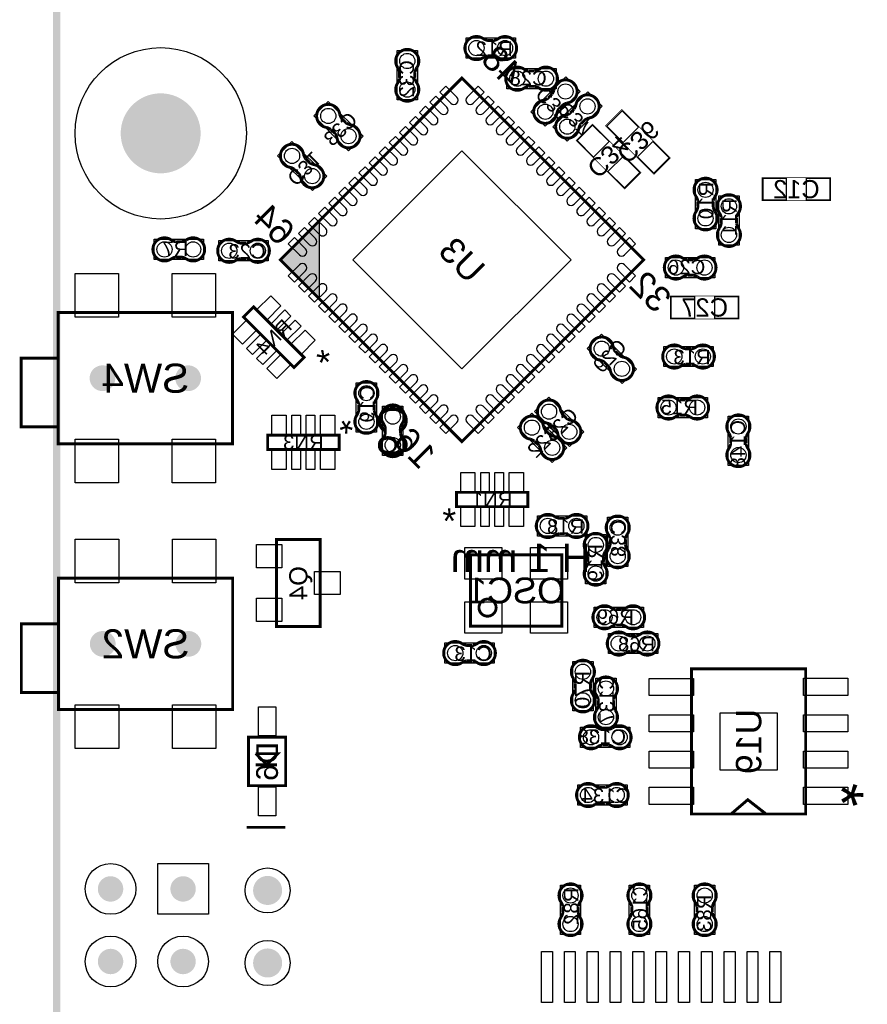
# Model space of a CAD drawing. Extents: x -1 to 140, y -97 to 0.
# Tile 2 of 8: x -1 to 28, y -54 to -19. Entities that reach past the tile are written whole.
import ezdxf
from ezdxf.enums import TextEntityAlignment as Align

# ---------------------------------------------------------------- set-up
doc = ezdxf.new("R2010")
doc.units = 0
doc.header["$MEASUREMENT"] = 0
for name, color, linetype in [('ASSEMBLY_OUTLINES_BTM', 191, 'CONTINUOUS'), ('ASSEMBLY_REF_DES_BTM', 191, 'CONTINUOUS'), ('BOARD_OUTLINE', 10, 'CONTINUOUS'), ('MOUNTING_HOLE_PADS_LAYER_5', 181, 'CONTINUOUS'), ('MOUNTING_HOLES_LAYER_BOTT6', 42, 'CONTINUOUS'), ('PART_HOLES_LAYER_BOTTOM', 30, 'CONTINUOUS'), ('PART_PADS_LAYER_BOTTOM', 181, 'CONTINUOUS'), ('PART_PADS_SMD_BTM', 181, 'CONTINUOUS')]:
    doc.layers.add(name, color=color, linetype=linetype)
doc.styles.add('ARIAL', font='arial.ttf')
doc.styles.add('VERIBEST_GERBER_0', font='arial.ttf')

msp = doc.modelspace()

# ---------------------------------------------------------------- hatches: boundary and pattern name
at = {"layer": 'ASSEMBLY_OUTLINES_BTM'}
msp.add_hatch(color=256, dxfattribs=at).paths.add_polyline_path([(9.185684, -26.157213), (9.185684, -28.900787), (7.813897, -27.529)], flags=0)

# ---------------------------------------------------------------- linework, layer by layer
at = {"layer": 'ASSEMBLY_OUTLINES_BTM', "const_width": 0.1016}
for points in [[(15.097654, -20.387256), (15.318126, -20.387256), (15.318634, -20.387764, -0.088782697), (15.47459, -20.456344), (15.47332, -20.455328, 1.875349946), (15.474082, -19.78045), (15.473828, -19.780196, -0.088801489), (15.317872, -19.848776), (15.317364, -19.849284), (15.096892, -19.849284), (15.09232, -19.847506, -0.081091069), (14.945762, -19.794674, 2.020315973), (14.945508, -20.441104), (14.94627, -20.441866, -0.081091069), (15.092828, -20.389034)], [(12.006744, -20.967653), (12.006744, -21.188126), (12.006236, -21.188634, -0.088782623), (11.937656, -21.34459), (11.938672, -21.343319, 1.875350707), (12.613551, -21.344082), (12.613804, -21.343828, -0.088801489), (12.545224, -21.187872), (12.544716, -21.187363), (12.544716, -20.966892), (12.546494, -20.96232, -0.081091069), (12.599326, -20.815762, 2.020317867), (11.952897, -20.815508), (11.952134, -20.81627, -0.081091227), (12.004966, -20.962828)], [(16.731346, -20.917744), (16.510874, -20.917744), (16.510366, -20.917236, -0.088782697), (16.35441, -20.848656), (16.35568, -20.849672, 1.875349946), (16.354918, -21.52455), (16.355172, -21.524804, -0.088801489), (16.511128, -21.456224), (16.511636, -21.455716), (16.732108, -21.455716), (16.73668, -21.457494, -0.081091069), (16.883238, -21.510326, 2.020315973), (16.883492, -20.863896), (16.88273, -20.863134, -0.081091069), (16.736172, -20.915966)], [(17.344563, -21.728238), (17.188665, -21.884135), (17.187947, -21.884135, -0.088782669), (17.029176, -21.945919), (17.030793, -21.945739, 1.875353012), (17.507465, -22.423489), (17.507824, -22.423489, -0.088801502), (17.569608, -22.264718), (17.569608, -22.264), (17.725505, -22.108102), (17.729995, -22.106127, -0.081091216), (17.870985, -22.039852, 2.020317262), (17.41407, -21.582578), (17.412992, -21.582578, -0.081091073), (17.346718, -21.723568)], [(18.115563, -22.251238), (17.959666, -22.407135), (17.958947, -22.407135, -0.088782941), (17.800176, -22.46892), (17.801793, -22.46874, 1.875349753), (18.278465, -22.94649), (18.278824, -22.94649, -0.088801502), (18.340608, -22.787719), (18.340608, -22.787), (18.496505, -22.631103), (18.500995, -22.629127, -0.081091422), (18.641986, -22.562853, 2.020311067), (18.18507, -22.105578), (18.183992, -22.105578, -0.081091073), (18.117718, -22.246568)], [(9.601237, -22.966438), (9.757135, -23.122335), (9.757135, -23.123054, -0.088782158), (9.818919, -23.281824), (9.818739, -23.280208, 1.875346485), (10.296489, -22.803536), (10.296489, -22.803177, -0.088801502), (10.137718, -22.741393), (10.136999, -22.741393), (9.981102, -22.585495), (9.979126, -22.581005, -0.081090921), (9.912852, -22.440015, 2.02031768), (9.455578, -22.896931), (9.455578, -22.898008, -0.081091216), (9.596568, -22.964283)], [(8.331237, -24.363437), (8.487135, -24.519335), (8.487135, -24.520053, -0.088782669), (8.548919, -24.678824), (8.548739, -24.677207, 1.875353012), (9.026489, -24.200535), (9.026489, -24.200176, -0.088801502), (8.867718, -24.138392), (8.866999, -24.138392), (8.711102, -23.982495), (8.709127, -23.978005, -0.081091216), (8.642852, -23.837015, 2.020317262), (8.185578, -24.29393), (8.185578, -24.295008, -0.081091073), (8.326568, -24.361282)], [(22.990256, -25.679346), (22.990256, -25.458874), (22.990764, -25.458366, -0.088782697), (23.059344, -25.30241), (23.058328, -25.30368, 1.875349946), (22.38345, -25.302918), (22.383196, -25.303172, -0.088801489), (22.451776, -25.459128), (22.452284, -25.459636), (22.452284, -25.680108), (22.450506, -25.68468, -0.081091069), (22.397674, -25.831238, 2.020315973), (23.044104, -25.831492), (23.044866, -25.83073, -0.081091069), (22.992034, -25.684172)], [(23.808256, -26.257346), (23.808256, -26.036874), (23.808764, -26.036366, -0.088782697), (23.877344, -25.88041), (23.876328, -25.88168, 1.875349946), (23.20145, -25.880918), (23.201196, -25.881172, -0.088801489), (23.269776, -26.037128), (23.270284, -26.037636), (23.270284, -26.258108), (23.268506, -26.26268, -0.081091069), (23.215674, -26.409238, 2.020315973), (23.862104, -26.409492), (23.862866, -26.40873, -0.081091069), (23.810034, -26.262172)], [(4.377346, -26.894744), (4.156874, -26.894744), (4.156366, -26.894236, -0.088782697), (4.00041, -26.825656), (4.00168, -26.826672, 1.875349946), (4.000918, -27.50155), (4.001172, -27.501804, -0.088801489), (4.157128, -27.433224), (4.157636, -27.432716), (4.378108, -27.432716), (4.38268, -27.434494, -0.081091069), (4.529238, -27.487326, 2.020315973), (4.529492, -26.840896), (4.52873, -26.840134, -0.081091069), (4.382172, -26.892966)], [(6.440654, -27.482256), (6.661126, -27.482256), (6.661634, -27.482764, -0.088782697), (6.81759, -27.551344), (6.81632, -27.550328, 1.875349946), (6.817082, -26.87545), (6.816828, -26.875196, -0.088801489), (6.660872, -26.943776), (6.660364, -26.944284), (6.439892, -26.944284), (6.43532, -26.942506, -0.081091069), (6.288762, -26.889674, 2.020315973), (6.288508, -27.536104), (6.28927, -27.536866, -0.081091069), (6.435828, -27.484034)], [(22.284346, -27.529744), (22.063874, -27.529744), (22.063366, -27.529236, -0.088782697), (21.90741, -27.460656), (21.90868, -27.461672, 1.875349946), (21.907918, -28.13655), (21.908172, -28.136804, -0.088801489), (22.064128, -28.068224), (22.064636, -28.067716), (22.285108, -28.067716), (22.28968, -28.069494, -0.081091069), (22.436238, -28.122326, 2.020315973), (22.436492, -27.475896), (22.43573, -27.475134, -0.081091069), (22.289172, -27.527966)], [(19.700762, -30.872562), (19.544865, -30.716665), (19.544865, -30.715947, -0.088782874), (19.48308, -30.557176), (19.48326, -30.558792, 1.875346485), (19.00551, -31.035464), (19.00551, -31.035824, -0.088801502), (19.164281, -31.097608), (19.165, -31.097608), (19.320897, -31.253505), (19.322873, -31.257995, -0.081090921), (19.389147, -31.398985, 2.020314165), (19.846422, -30.94207), (19.846422, -30.940992, -0.081091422), (19.705431, -30.874718)], [(22.024654, -31.183256), (22.245126, -31.183256), (22.245634, -31.183764, -0.088782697), (22.40159, -31.252344), (22.40032, -31.251328, 1.875349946), (22.401082, -30.57645), (22.400828, -30.576196, -0.088801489), (22.244872, -30.644776), (22.244364, -30.645284), (22.023892, -30.645284), (22.01932, -30.643506, -0.081091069), (21.872762, -30.590674, 2.020315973), (21.872508, -31.237104), (21.87327, -31.237866, -0.081091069), (22.019828, -31.185034)], [(11.115256, -32.797346), (11.115256, -32.576874), (11.115764, -32.576366, -0.088782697), (11.184344, -32.42041), (11.183328, -32.42168, 1.875349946), (10.50845, -32.420918), (10.508196, -32.421172, -0.088801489), (10.576776, -32.577128), (10.577284, -32.577636), (10.577284, -32.798108), (10.575506, -32.80268, -0.081091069), (10.522674, -32.949238, 2.020315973), (11.169104, -32.949492), (11.169866, -32.94873, -0.081091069), (11.117034, -32.802172)], [(17.331238, -33.315437), (17.487135, -33.471335), (17.487135, -33.472053, -0.08878284), (17.548919, -33.630824), (17.54874, -33.629207, 1.875352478), (18.026489, -33.152535), (18.026489, -33.152176, -0.088801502), (17.867718, -33.090392), (17.867, -33.090392), (17.711103, -32.934495), (17.709127, -32.930005, -0.081090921), (17.642853, -32.789015, 2.020314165), (17.185578, -33.24593), (17.185578, -33.247008, -0.081091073), (17.326568, -33.313282)], [(22.025346, -32.428744), (21.804874, -32.428744), (21.804366, -32.428236, -0.088782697), (21.64841, -32.359656), (21.64968, -32.360672, 1.875349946), (21.648918, -33.03555), (21.649172, -33.035804, -0.088801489), (21.805128, -32.967224), (21.805636, -32.966716), (22.026108, -32.966716), (22.03068, -32.968494, -0.081091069), (22.177238, -33.021326, 2.020315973), (22.177492, -32.374896), (22.17673, -32.374134, -0.081091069), (22.030172, -32.426966)], [(12.039256, -33.616346), (12.039256, -33.395874), (12.039764, -33.395366, -0.088782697), (12.108344, -33.23941), (12.107328, -33.24068, 1.875349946), (11.43245, -33.239918), (11.432196, -33.240172, -0.088801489), (11.500776, -33.396128), (11.501284, -33.396636), (11.501284, -33.617108), (11.499506, -33.62168, -0.081091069), (11.446674, -33.768238, 2.020315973), (12.093104, -33.768492), (12.093866, -33.76773, -0.081091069), (12.041034, -33.621172)], [(16.733237, -33.875438), (16.889135, -34.031335), (16.889135, -34.032053, -0.088782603), (16.950919, -34.190824), (16.950739, -34.189208, 1.875349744), (17.428489, -33.712536), (17.428489, -33.712177, -0.088801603), (17.269718, -33.650392), (17.269, -33.650392), (17.113102, -33.494495), (17.111127, -33.490005, -0.081091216), (17.044852, -33.349015, 2.020317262), (16.587578, -33.80593), (16.587578, -33.807008, -0.081090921), (16.728568, -33.873282)], [(23.601744, -33.761654), (23.601744, -33.982126), (23.601236, -33.982634, -0.088782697), (23.532656, -34.13859), (23.533672, -34.13732, 1.875349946), (24.20855, -34.138082), (24.208804, -34.137828, -0.088801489), (24.140224, -33.981872), (24.139716, -33.981364), (24.139716, -33.760892), (24.141494, -33.75632, -0.081091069), (24.194326, -33.609762, 2.020315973), (23.547896, -33.609508), (23.547134, -33.61027, -0.081091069), (23.599966, -33.756828)], [(17.596654, -37.114256), (17.817126, -37.114256), (17.817634, -37.114764, -0.088782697), (17.97359, -37.183344), (17.97232, -37.182328, 1.875349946), (17.973082, -36.50745), (17.972828, -36.507196, -0.088801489), (17.816872, -36.575776), (17.816364, -36.576284), (17.595892, -36.576284), (17.59132, -36.574506, -0.081091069), (17.444762, -36.521674, 2.020315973), (17.444508, -37.168104), (17.44527, -37.168866, -0.081091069), (17.591828, -37.116034)], [(19.915256, -37.503346), (19.915256, -37.282874), (19.915764, -37.282366, -0.088782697), (19.984344, -37.12641), (19.983328, -37.12768, 1.875349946), (19.30845, -37.126918), (19.308196, -37.127172, -0.088801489), (19.376776, -37.283128), (19.377284, -37.283636), (19.377284, -37.504108), (19.375506, -37.50868, -0.081091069), (19.322674, -37.655238, 2.020315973), (19.969104, -37.655492), (19.969866, -37.65473, -0.081091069), (19.917034, -37.508172)], [(18.605744, -37.908654), (18.605744, -38.129126), (18.605236, -38.129634, -0.088782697), (18.536656, -38.28559), (18.537672, -38.28432, 1.875349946), (19.21255, -38.285082), (19.212804, -38.284828, -0.088801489), (19.144224, -38.128872), (19.143716, -38.128364), (19.143716, -37.907892), (19.145494, -37.90332, -0.081091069), (19.198326, -37.756762, 2.020315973), (18.551896, -37.756508), (18.551134, -37.75727, -0.081091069), (18.603966, -37.903828)], [(19.784346, -39.771744), (19.563874, -39.771744), (19.563366, -39.771236, -0.088782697), (19.40741, -39.702656), (19.40868, -39.703672, 1.875349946), (19.407918, -40.37855), (19.408172, -40.378804, -0.088801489), (19.564128, -40.310224), (19.564636, -40.309716), (19.785108, -40.309716), (19.78968, -40.311494, -0.081091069), (19.936238, -40.364326, 2.020315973), (19.936492, -39.717896), (19.93573, -39.717134, -0.081091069), (19.789172, -39.769966)], [(20.081654, -41.229256), (20.302126, -41.229256), (20.302634, -41.229764, -0.088782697), (20.45859, -41.298344), (20.45732, -41.297328, 1.875349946), (20.458082, -40.62245), (20.457828, -40.622196, -0.088801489), (20.301872, -40.690776), (20.301364, -40.691284), (20.080892, -40.691284), (20.07632, -40.689506, -0.081091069), (19.929762, -40.636674, 2.020315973), (19.929508, -41.283104), (19.93027, -41.283866, -0.081091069), (20.076828, -41.231034)], [(14.354654, -41.563856), (14.575126, -41.563856), (14.575634, -41.564364, -0.088782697), (14.73159, -41.632944), (14.73032, -41.631928, 1.875349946), (14.731082, -40.95705), (14.730828, -40.956796, -0.088801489), (14.574872, -41.025376), (14.574364, -41.025884), (14.353892, -41.025884), (14.34932, -41.024106, -0.081091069), (14.202762, -40.971274, 2.020315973), (14.202508, -41.617704), (14.20327, -41.618466, -0.081091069), (14.349828, -41.565634)], [(18.156744, -42.347654), (18.156744, -42.568126), (18.156236, -42.568634, -0.088782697), (18.087656, -42.72459), (18.088672, -42.72332, 1.875349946), (18.76355, -42.724082), (18.763804, -42.723828, -0.088801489), (18.695224, -42.567872), (18.694716, -42.567364), (18.694716, -42.346892), (18.696494, -42.34232, -0.081091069), (18.749326, -42.195762, 2.020315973), (18.102896, -42.195508), (18.102134, -42.19627, -0.081091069), (18.154966, -42.342828)], [(19.502256, -43.137346), (19.502256, -42.916874), (19.502764, -42.916366, -0.088782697), (19.571344, -42.76041), (19.570328, -42.76168, 1.875349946), (18.89545, -42.760918), (18.895196, -42.761172, -0.088801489), (18.963776, -42.917128), (18.964284, -42.917636), (18.964284, -43.138108), (18.962506, -43.14268, -0.081091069), (18.909674, -43.289238, 2.020315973), (19.556104, -43.289492), (19.556866, -43.28873, -0.081091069), (19.504034, -43.142172)], [(19.311346, -43.971744), (19.090874, -43.971744), (19.090366, -43.971236, -0.088782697), (18.93441, -43.902656), (18.93568, -43.903672, 1.875349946), (18.934918, -44.57855), (18.935172, -44.578804, -0.088801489), (19.091128, -44.510224), (19.091636, -44.509716), (19.312108, -44.509716), (19.31668, -44.511494, -0.081091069), (19.463238, -44.564326, 2.020315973), (19.463492, -43.917896), (19.46273, -43.917134, -0.081091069), (19.316172, -43.969966)], [(19.006654, -46.532256), (19.227126, -46.532256), (19.227634, -46.532764, -0.088782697), (19.38359, -46.601344), (19.38232, -46.600328, 1.875349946), (19.383082, -45.92545), (19.382828, -45.925196, -0.088801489), (19.226872, -45.993776), (19.226364, -45.994284), (19.005892, -45.994284), (19.00132, -45.992506, -0.081091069), (18.854762, -45.939674, 2.020315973), (18.854508, -46.586104), (18.85527, -46.586866, -0.081091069), (19.001828, -46.534034)], [(18.262256, -50.380346), (18.262256, -50.159874), (18.262764, -50.159366, -0.088782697), (18.331344, -50.00341), (18.330328, -50.00468, 1.875349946), (17.65545, -50.003918), (17.655196, -50.004172, -0.088801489), (17.723776, -50.160128), (17.724284, -50.160636), (17.724284, -50.381108), (17.722506, -50.38568, -0.081091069), (17.669674, -50.532238, 2.020315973), (18.316104, -50.532492), (18.316866, -50.53173, -0.081091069), (18.264034, -50.385172)], [(20.675256, -50.380346), (20.675256, -50.159874), (20.675764, -50.159366, -0.088782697), (20.744344, -50.00341), (20.743328, -50.00468, 1.875349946), (20.06845, -50.003918), (20.068196, -50.004172, -0.088801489), (20.136776, -50.160128), (20.137284, -50.160636), (20.137284, -50.381108), (20.135506, -50.38568, -0.081091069), (20.082674, -50.532238, 2.020315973), (20.729104, -50.532492), (20.729866, -50.53173, -0.081091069), (20.677034, -50.385172)], [(22.420744, -50.177654), (22.420744, -50.398126), (22.420236, -50.398634, -0.088782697), (22.351656, -50.55459), (22.352672, -50.55332, 1.875349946), (23.02755, -50.554082), (23.027804, -50.553828, -0.088801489), (22.959224, -50.397872), (22.958716, -50.397364), (22.958716, -50.176892), (22.960494, -50.17232, -0.081091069), (23.013326, -50.025762, 2.020315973), (22.366896, -50.025508), (22.366134, -50.02627, -0.081091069), (22.418966, -50.172828)]]:
    msp.add_lwpolyline(points, format="xyb", dxfattribs=at)
at = {"layer": 'ASSEMBLY_OUTLINES_BTM'}
for points in [[(14.3354, -20.4726), (14.3354, -19.7614), (16.0626, -19.7614), (16.0626, -20.4726)], [(11.9214, -20.2054), (12.6326, -20.205399), (12.6326, -21.932599), (11.921401, -21.932599)], [(15.7664, -21.5436), (15.7664, -20.8324), (17.4936, -20.8324), (17.4936, -21.5436)], [(17.82321, -21.128895), (18.326105, -21.63179), (17.10479, -22.853104), (16.601896, -22.35021)], [(18.594211, -21.651896), (17.372896, -22.873211), (17.87579, -23.376105), (19.097105, -22.15479)], [(9.001895, -22.48779), (9.504789, -21.984896), (10.726104, -23.206211), (10.22321, -23.709105)], [(7.731895, -23.88479), (8.234789, -23.381895), (9.456104, -24.60321), (8.95321, -25.106105)], [(22.3644, -26.4416), (22.3644, -24.7144), (23.0756, -24.7144), (23.0756, -26.4416)], [(23.1824, -27.0196), (23.1824, -25.2924), (23.8936, -25.2924), (23.8936, -27.0196)], [(9.185684, -26.157213), (9.185684, -28.900787), (7.813897, -27.529)], [(3.4124, -27.5206), (3.4124, -26.8094), (5.1396, -26.8094), (5.1396, -27.5206)], [(5.6784, -27.5676), (5.6784, -26.8564), (7.4056, -26.8564), (7.4056, -27.5676)], [(21.3194, -28.1556), (21.3194, -27.4444), (23.0466, -27.4444), (23.0466, -28.1556)], [(20.300104, -31.35121), (19.078789, -30.129895), (18.575895, -30.63279), (19.79721, -31.854104)], [(21.2624, -31.2686), (21.2624, -30.5574), (22.9896, -30.5574), (22.9896, -31.2686)], [(10.4894, -33.5596), (10.4894, -31.8324), (11.2006, -31.8324), (11.2006, -33.5596)], [(16.731896, -32.83679), (17.953211, -34.058104), (18.456105, -33.55521), (17.23479, -32.333895)], [(21.0604, -33.0546), (21.0604, -32.3434), (22.7876, -32.3434), (22.7876, -33.0546)], [(11.4134, -34.3786), (11.4134, -32.6514), (12.1246, -32.6514), (12.1246, -34.3786)], [(16.133895, -33.39679), (17.35521, -34.618105), (17.858104, -34.115211), (16.63679, -32.893896)], [(23.5164, -34.7266), (23.5164, -32.9994), (24.2276, -32.9994), (24.2276, -34.7266)], [(16.8344, -37.1996), (16.8344, -36.4884), (18.5616, -36.4884), (18.5616, -37.1996)], [(19.2894, -38.2656), (19.2894, -36.5384), (20.0006, -36.5384), (20.0006, -38.2656)], [(18.5204, -38.8736), (18.5204, -37.1464), (19.2316, -37.1464), (19.2316, -38.8736)], [(18.8194, -40.3976), (18.8194, -39.6864), (20.5466, -39.6864), (20.5466, -40.3976)], [(19.3194, -41.3146), (19.3194, -40.6034), (21.0466, -40.6034), (21.0466, -41.3146)], [(13.5924, -41.6492), (13.5924, -40.938), (15.3196, -40.938), (15.3196, -41.6492)], [(18.0714, -43.3126), (18.0714, -41.5854), (18.7826, -41.5854), (18.7826, -43.3126)], [(18.8764, -43.8996), (18.8764, -42.1724), (19.5876, -42.1724), (19.5876, -43.8996)], [(18.3464, -44.5976), (18.3464, -43.8864), (20.0736, -43.8864), (20.0736, -44.5976)], [(18.2444, -46.6176), (18.2444, -45.9064), (19.9716, -45.9064), (19.9716, -46.6176)], [(17.6364, -51.1426), (17.6364, -49.4154), (18.3476, -49.4154), (18.3476, -51.1426)], [(20.0494, -51.1426), (20.0494, -49.4154), (20.7606, -49.4154), (20.7606, -51.1426)], [(22.3354, -51.1426), (22.3354, -49.4154), (23.0466, -49.4154), (23.0466, -51.1426)]]:
    msp.add_lwpolyline(points, close=True, dxfattribs=at)
for points in [[(15.096892, -19.849284), (15.09232, -19.847506)], [(15.317872, -19.848776), (15.317364, -19.849284)], [(15.474082, -19.78045), (15.473828, -19.780196)], [(14.945508, -20.441104), (14.94627, -20.441866)], [(15.092828, -20.389034), (15.097654, -20.387256)], [(15.318126, -20.387256), (15.318634, -20.387764)], [(11.952897, -20.815508), (11.952134, -20.81627)], [(12.004966, -20.962828), (12.006744, -20.967653)], [(12.544716, -20.966892), (12.546494, -20.96232)], [(16.510874, -20.917744), (16.510366, -20.917236)], [(16.736172, -20.915966), (16.731346, -20.917744)], [(16.883492, -20.863896), (16.88273, -20.863134)], [(12.006744, -21.188126), (12.006236, -21.188634)], [(12.545224, -21.187872), (12.544716, -21.187363)], [(12.613551, -21.344082), (12.613804, -21.343828)], [(16.354918, -21.52455), (16.355172, -21.524804)], [(16.511128, -21.456224), (16.511636, -21.455716)], [(16.732108, -21.455716), (16.73668, -21.457494)], [(17.41407, -21.582578), (17.412992, -21.582578)], [(17.188665, -21.884135), (17.187947, -21.884135)], [(17.346718, -21.723568), (17.344563, -21.728238)], [(17.569608, -22.264718), (17.569608, -22.264)], [(17.725505, -22.108102), (17.729995, -22.106127)], [(18.117718, -22.246568), (18.115563, -22.251238)], [(18.18507, -22.105578), (18.183992, -22.105578)], [(9.981102, -22.585495), (9.979126, -22.581005)], [(10.137718, -22.741393), (10.136999, -22.741393)], [(17.507465, -22.423489), (17.507824, -22.423489)], [(17.959666, -22.407135), (17.958947, -22.407135)], [(18.496505, -22.631103), (18.500995, -22.629127)], [(9.455578, -22.896931), (9.455578, -22.898008)], [(9.596568, -22.964283), (9.601237, -22.966438)], [(10.296489, -22.803536), (10.296489, -22.803177)], [(18.278465, -22.94649), (18.278824, -22.94649)], [(18.340608, -22.787719), (18.340608, -22.787)], [(9.757135, -23.122335), (9.757135, -23.123054)], [(8.711102, -23.982495), (8.709127, -23.978005)], [(8.185578, -24.29393), (8.185578, -24.295008)], [(8.326568, -24.361282), (8.331237, -24.363437)], [(8.867718, -24.138392), (8.866999, -24.138392)], [(9.026489, -24.200535), (9.026489, -24.200176)], [(8.487135, -24.519335), (8.487135, -24.520053)], [(22.38345, -25.302918), (22.383196, -25.303172)], [(22.451776, -25.459128), (22.452284, -25.459636)], [(22.990256, -25.458874), (22.990764, -25.458366)], [(22.452284, -25.680108), (22.450506, -25.68468)], [(22.992034, -25.684172), (22.990256, -25.679346)], [(23.044104, -25.831492), (23.044866, -25.83073)], [(23.20145, -25.880918), (23.201196, -25.881172)], [(23.269776, -26.037128), (23.270284, -26.037636)], [(23.808256, -26.036874), (23.808764, -26.036366)], [(23.270284, -26.258108), (23.268506, -26.26268)], [(23.810034, -26.262172), (23.808256, -26.257346)], [(23.862104, -26.409492), (23.862866, -26.40873)], [(4.529492, -26.840896), (4.52873, -26.840134)], [(6.817082, -26.87545), (6.816828, -26.875196)], [(4.156874, -26.894744), (4.156366, -26.894236)], [(4.382172, -26.892966), (4.377346, -26.894744)], [(6.439892, -26.944284), (6.43532, -26.942506)], [(6.660872, -26.943776), (6.660364, -26.944284)], [(4.000918, -27.50155), (4.001172, -27.501804)], [(4.157128, -27.433224), (4.157636, -27.432716)], [(4.378108, -27.432716), (4.38268, -27.434494)], [(6.288508, -27.536104), (6.28927, -27.536866)], [(6.435828, -27.484034), (6.440654, -27.482256)], [(6.661126, -27.482256), (6.661634, -27.482764)], [(22.063874, -27.529744), (22.063366, -27.529236)], [(22.289172, -27.527966), (22.284346, -27.529744)], [(22.436492, -27.475896), (22.43573, -27.475134)], [(21.907918, -28.13655), (21.908172, -28.136804)], [(22.064128, -28.068224), (22.064636, -28.067716)], [(22.285108, -28.067716), (22.28968, -28.069494)], [(22.023892, -30.645284), (22.01932, -30.643506)], [(22.244872, -30.644776), (22.244364, -30.645284)], [(22.401082, -30.57645), (22.400828, -30.576196)], [(19.544865, -30.716665), (19.544865, -30.715947)], [(19.705431, -30.874718), (19.700762, -30.872562)], [(19.846422, -30.94207), (19.846422, -30.940992)], [(19.00551, -31.035464), (19.00551, -31.035824)], [(19.164281, -31.097608), (19.165, -31.097608)], [(19.320897, -31.253505), (19.322873, -31.257995)], [(21.872508, -31.237104), (21.87327, -31.237866)], [(22.019828, -31.185034), (22.024654, -31.183256)], [(22.245126, -31.183256), (22.245634, -31.183764)], [(22.177492, -32.374896), (22.17673, -32.374134)], [(10.50845, -32.420918), (10.508196, -32.421172)], [(10.576776, -32.577128), (10.577284, -32.577636)], [(11.115256, -32.576874), (11.115764, -32.576366)], [(21.804874, -32.428744), (21.804366, -32.428236)], [(22.030172, -32.426966), (22.025346, -32.428744)], [(10.577284, -32.798108), (10.575506, -32.80268)], [(11.117034, -32.802172), (11.115256, -32.797346)], [(11.169104, -32.949492), (11.169866, -32.94873)], [(17.711103, -32.934495), (17.709127, -32.930005)], [(21.648918, -33.03555), (21.649172, -33.035804)], [(21.805128, -32.967224), (21.805636, -32.966716)], [(22.026108, -32.966716), (22.03068, -32.968494)], [(11.43245, -33.239918), (11.432196, -33.240172)], [(11.500776, -33.396128), (11.501284, -33.396636)], [(12.039256, -33.395874), (12.039764, -33.395366)], [(17.185578, -33.24593), (17.185578, -33.247008)], [(17.326568, -33.313282), (17.331238, -33.315437)], [(17.867718, -33.090392), (17.867, -33.090392)], [(18.026489, -33.152535), (18.026489, -33.152176)], [(11.501284, -33.617108), (11.499506, -33.62168)], [(12.041034, -33.621172), (12.039256, -33.616346)], [(12.093104, -33.768492), (12.093866, -33.76773)], [(17.113102, -33.494495), (17.111127, -33.490005)], [(17.269718, -33.650392), (17.269, -33.650392)], [(17.428489, -33.712536), (17.428489, -33.712177)], [(17.487135, -33.471335), (17.487135, -33.472053)], [(23.547896, -33.609508), (23.547134, -33.61027)], [(23.599966, -33.756828), (23.601744, -33.761654)], [(24.139716, -33.760892), (24.141494, -33.75632)], [(16.587578, -33.80593), (16.587578, -33.807008)], [(16.728568, -33.873282), (16.733237, -33.875438)], [(16.889135, -34.031335), (16.889135, -34.032053)], [(23.601744, -33.982126), (23.601236, -33.982634)], [(24.140224, -33.981872), (24.139716, -33.981364)], [(24.20855, -34.138082), (24.208804, -34.137828)], [(17.973082, -36.50745), (17.972828, -36.507196)], [(17.595892, -36.576284), (17.59132, -36.574506)], [(17.816872, -36.575776), (17.816364, -36.576284)], [(17.444508, -37.168104), (17.44527, -37.168866)], [(17.591828, -37.116034), (17.596654, -37.114256)], [(17.817126, -37.114256), (17.817634, -37.114764)], [(19.30845, -37.126918), (19.308196, -37.127172)], [(19.377284, -37.504108), (19.375506, -37.50868)], [(19.376776, -37.283128), (19.377284, -37.283636)], [(19.915256, -37.282874), (19.915764, -37.282366)], [(19.917034, -37.508172), (19.915256, -37.503346)], [(18.551896, -37.756508), (18.551134, -37.75727)], [(18.603966, -37.903828), (18.605744, -37.908654)], [(19.143716, -37.907892), (19.145494, -37.90332)], [(19.969104, -37.655492), (19.969866, -37.65473)], [(18.605744, -38.129126), (18.605236, -38.129634)], [(19.144224, -38.128872), (19.143716, -38.128364)], [(19.21255, -38.285082), (19.212804, -38.284828)], [(19.563874, -39.771744), (19.563366, -39.771236)], [(19.789172, -39.769966), (19.784346, -39.771744)], [(19.936492, -39.717896), (19.93573, -39.717134)], [(19.564128, -40.310224), (19.564636, -40.309716)], [(19.785108, -40.309716), (19.78968, -40.311494)], [(19.407918, -40.37855), (19.408172, -40.378804)], [(20.458082, -40.62245), (20.457828, -40.622196)], [(14.731082, -40.95705), (14.730828, -40.956796)], [(20.080892, -40.691284), (20.07632, -40.689506)], [(20.301872, -40.690776), (20.301364, -40.691284)], [(14.353892, -41.025884), (14.34932, -41.024106)], [(14.574872, -41.025376), (14.574364, -41.025884)], [(19.929508, -41.283104), (19.93027, -41.283866)], [(20.076828, -41.231034), (20.081654, -41.229256)], [(20.302126, -41.229256), (20.302634, -41.229764)], [(14.202508, -41.617704), (14.20327, -41.618466)], [(14.349828, -41.565634), (14.354654, -41.563856)], [(14.575126, -41.563856), (14.575634, -41.564364)], [(18.102896, -42.195508), (18.102134, -42.19627)], [(18.154966, -42.342828), (18.156744, -42.347654)], [(18.694716, -42.346892), (18.696494, -42.34232)], [(18.156744, -42.568126), (18.156236, -42.568634)], [(18.695224, -42.567872), (18.694716, -42.567364)], [(18.76355, -42.724082), (18.763804, -42.723828)], [(18.89545, -42.760918), (18.895196, -42.761172)], [(18.963776, -42.917128), (18.964284, -42.917636)], [(19.502256, -42.916874), (19.502764, -42.916366)], [(18.964284, -43.138108), (18.962506, -43.14268)], [(19.504034, -43.142172), (19.502256, -43.137346)], [(19.556104, -43.289492), (19.556866, -43.28873)], [(19.090874, -43.971744), (19.090366, -43.971236)], [(19.316172, -43.969966), (19.311346, -43.971744)], [(19.463492, -43.917896), (19.46273, -43.917134)], [(18.934918, -44.57855), (18.935172, -44.578804)], [(19.091128, -44.510224), (19.091636, -44.509716)], [(19.312108, -44.509716), (19.31668, -44.511494)], [(19.005892, -45.994284), (19.00132, -45.992506)], [(19.226872, -45.993776), (19.226364, -45.994284)], [(19.383082, -45.92545), (19.382828, -45.925196)], [(18.854508, -46.586104), (18.85527, -46.586866)], [(19.001828, -46.534034), (19.006654, -46.532256)], [(19.227126, -46.532256), (19.227634, -46.532764)], [(17.65545, -50.003918), (17.655196, -50.004172)], [(17.723776, -50.160128), (17.724284, -50.160636)], [(18.262256, -50.159874), (18.262764, -50.159366)], [(20.06845, -50.003918), (20.068196, -50.004172)], [(20.136776, -50.160128), (20.137284, -50.160636)], [(20.675256, -50.159874), (20.675764, -50.159366)], [(22.366896, -50.025508), (22.366134, -50.02627)], [(22.418966, -50.172828), (22.420744, -50.177654)], [(22.958716, -50.176892), (22.960494, -50.17232)], [(17.724284, -50.381108), (17.722506, -50.38568)], [(18.264034, -50.385172), (18.262256, -50.380346)], [(18.316104, -50.532492), (18.316866, -50.53173)], [(20.137284, -50.381108), (20.135506, -50.38568)], [(20.677034, -50.385172), (20.675256, -50.380346)], [(20.729104, -50.532492), (20.729866, -50.53173)], [(22.420744, -50.398126), (22.420236, -50.398634)], [(22.959224, -50.397872), (22.958716, -50.397364)], [(23.02755, -50.554082), (23.027804, -50.553828)]]:
    msp.add_lwpolyline(points, dxfattribs=at)
for points, const_width in [([(14.192, -33.892961), (20.555961, -27.529), (14.192, -21.165039), (7.828039, -27.529)], 0.1), ([(19.793197, -22.267458), (21.491543, -23.965804), (20.916806, -24.54054), (19.21846, -22.842194)], 0.0254), ([(20.459541, -24.474805), (18.761195, -22.776459), (18.186459, -23.351195), (19.884805, -25.049542)], 0.0254), ([(24.702088, -25.4614), (24.702088, -24.6486), (27.103912, -24.6486), (27.103912, -25.4614)], 0.0254), ([(21.490088, -29.6034), (21.490088, -28.7906), (23.891912, -28.7906), (23.891912, -29.6034)], 0.0254), ([(8.663968, -30.945506), (6.896115, -29.177653), (6.542473, -29.531295), (8.310326, -31.299148)], 0.1016), ([(0.054, -33.973), (0.054, -29.373), (6.154, -29.373), (6.154, -33.973)], 0.1), ([(-1.246, -33.373), (-1.246, -30.973), (0.054, -30.973), (0.054, -33.373)], 0.1), ([(7.388812, -34.16619), (7.388812, -33.666064), (9.888934, -33.666064), (9.888934, -34.16619)], 0.1016), ([(13.997066, -36.167936), (13.997066, -35.66781), (16.497188, -35.66781), (16.497188, -36.167936)], 0.1016), ([(7.699, -40.367), (7.699, -37.319), (9.223, -37.319), (9.223, -40.367)], 0.1016), ([(14.487, -40.353), (14.487, -37.853), (17.687, -37.853), (17.687, -40.353)], 0.1), ([(0.062008, -43.271978), (0.062008, -38.671978), (6.162008, -38.671978), (6.162008, -43.271978)], 0.1), ([(-1.237992, -42.671978), (-1.237992, -40.271978), (0.062008, -40.271978), (0.062008, -42.671978)], 0.1), ([(22.228, -46.927), (22.228, -41.847), (26.228, -41.847), (26.228, -46.927)], 0.1), ([(6.716, -45.935), (6.716, -44.235), (8.016, -44.235), (8.016, -45.935)], 0.1)]:
    msp.add_lwpolyline(points, close=True, dxfattribs=dict(at, const_width=const_width))
at = {"layer": 'ASSEMBLY_OUTLINES_BTM', "const_width": 0.1}
msp.add_lwpolyline([(14.787, -39.703, -1), (15.387, -39.703, -1)], format="xyb", close=True, dxfattribs=at)
at = {"layer": 'ASSEMBLY_OUTLINES_BTM', "const_width": 0.1016}
for points in [[(6.967474, -44.805092), (7.357364, -45.20057), (7.741158, -44.816776), (6.967474, -44.816776)], [(6.969506, -45.205142), (7.717789, -45.206448)], [(23.63364, -46.91303), (24.198282, -46.427636), (24.82236, -46.91303)], [(6.65607, -47.394926), (8.00608, -47.394926)]]:
    msp.add_lwpolyline(points, dxfattribs=at)
at = {"layer": 'BOARD_OUTLINE', "const_width": 0.25}
msp.add_lwpolyline([(0, -92), (0, 0), (139, 0), (139, -92)], close=True, dxfattribs=at)
at = {"layer": 'MOUNTING_HOLE_PADS_LAYER_5'}
msp.add_circle((3.641, -23.101), 3, dxfattribs=at)
at = {"layer": 'MOUNTING_HOLES_LAYER_BOTT6'}
for points, const_width in [([(2.941, -23.101, -1), (4.341, -23.101, -1)], 1.4), ([(1.379, -31.673, -1), (1.829, -31.673, -1)], 0.45), ([(4.379, -31.673, -1), (4.829, -31.673, -1)], 0.45), ([(1.387008, -40.971978, -1), (1.837008, -40.971978, -1)], 0.45), ([(4.387008, -40.971978, -1), (4.837008, -40.971978, -1)], 0.45)]:
    msp.add_lwpolyline(points, format="xyb", close=True, dxfattribs=dict(at, const_width=const_width))
at = {"layer": 'PART_HOLES_LAYER_BOTTOM'}
for points, const_width in [([(1.66375, -49.55, -1), (2.10825, -49.55, -1)], 0.4445), ([(4.20375, -49.55, -1), (4.64825, -49.55, -1)], 0.4445), ([(7.132, -49.602, -1), (7.64, -49.602, -1)], 0.508), ([(1.66375, -52.09, -1), (2.10825, -52.09, -1)], 0.4445), ([(4.20375, -52.09, -1), (4.64825, -52.09, -1)], 0.4445), ([(7.132, -52.142, -1), (7.64, -52.142, -1)], 0.508)]:
    msp.add_lwpolyline(points, format="xyb", close=True, dxfattribs=dict(at, const_width=const_width))
at = {"layer": 'PART_PADS_LAYER_BOTTOM'}
msp.add_lwpolyline([(3.537, -50.439), (3.537, -48.661), (5.315, -48.661), (5.315, -50.439)], close=True, dxfattribs=at)
for centre, radius in [((1.886, -49.55), 0.889), ((7.386, -49.602), 0.7874), ((1.886, -52.09), 0.889), ((4.426, -52.09), 0.889), ((7.386, -52.142), 0.7874)]:
    msp.add_circle(centre, radius, dxfattribs=at)
at = {"layer": 'PART_PADS_SMD_BTM'}
for points in [[(13.626315, -21.447882), (13.414183, -21.660014), (13.803091, -22.048922, 1), (14.015223, -21.83679)], [(14.969817, -21.660014), (14.757685, -21.447882), (14.368777, -21.83679, 1), (14.580909, -22.048922)], [(13.272762, -21.801435), (13.06063, -22.013567), (13.449538, -22.402475, 1), (13.66167, -22.190343)], [(15.32337, -22.013567), (15.111238, -21.801435), (14.72233, -22.190343, 1), (14.934462, -22.402475)], [(12.919208, -22.154989), (12.707076, -22.367121), (13.095984, -22.756029, 1), (13.308116, -22.543897)], [(15.676924, -22.367121), (15.464792, -22.154989), (15.075884, -22.543897, 1), (15.288016, -22.756029)], [(12.565655, -22.508542), (12.353523, -22.720674), (12.742431, -23.109582, 1), (12.954563, -22.89745)], [(16.030477, -22.720674), (15.818345, -22.508542), (15.429437, -22.89745, 1), (15.641569, -23.109582)], [(12.212101, -22.862096), (11.999969, -23.074228), (12.388877, -23.463136, 1), (12.601009, -23.251004)], [(16.384031, -23.074228), (16.171899, -22.862096), (15.782991, -23.251004, 1), (15.995123, -23.463136)], [(11.858548, -23.215649), (11.646416, -23.427781), (12.035324, -23.816689, 1), (12.247456, -23.604557)], [(16.737584, -23.427781), (16.525452, -23.215649), (16.136544, -23.604557, 1), (16.348676, -23.816689)], [(11.504995, -23.569202), (11.292863, -23.781334), (11.681771, -24.170242, 1), (11.893903, -23.95811)], [(17.091137, -23.781334), (16.879005, -23.569202), (16.490097, -23.95811, 1), (16.702229, -24.170242)], [(11.151441, -23.922756), (10.939309, -24.134888), (11.328217, -24.523796, 1), (11.540349, -24.311664)], [(17.444691, -24.134888), (17.232559, -23.922756), (16.843651, -24.311664, 1), (17.055783, -24.523796)], [(10.797888, -24.276309), (10.585756, -24.488441), (10.974664, -24.877349, 1), (11.186796, -24.665217)], [(17.798244, -24.488441), (17.586112, -24.276309), (17.197204, -24.665217, 1), (17.409336, -24.877349)], [(10.444334, -24.629863), (10.232202, -24.841995), (10.62111, -25.230903, 1), (10.833242, -25.018771)], [(18.151798, -24.841995), (17.939666, -24.629863), (17.550758, -25.018771, 1), (17.76289, -25.230903)], [(10.090781, -24.983416), (9.878649, -25.195548), (10.267557, -25.584456, 1), (10.479689, -25.372324)], [(18.505351, -25.195548), (18.293219, -24.983416), (17.904311, -25.372324, 1), (18.116443, -25.584456)], [(9.737228, -25.336969), (9.525096, -25.549101), (9.914004, -25.938009, 1), (10.126136, -25.725877)], [(18.858904, -25.549101), (18.646772, -25.336969), (18.257864, -25.725877, 1), (18.469996, -25.938009)], [(9.383674, -25.690523), (9.171542, -25.902655), (9.56045, -26.291563, 1), (9.772582, -26.079431)], [(19.212458, -25.902655), (19.000326, -25.690523), (18.611418, -26.079431, 1), (18.82355, -26.291563)], [(9.030121, -26.044076), (8.817989, -26.256208), (9.206897, -26.645116, 1), (9.419029, -26.432984)], [(19.566011, -26.256208), (19.353879, -26.044076), (18.964971, -26.432984, 1), (19.177103, -26.645116)], [(8.676567, -26.39763), (8.464435, -26.609762), (8.853343, -26.99867, 1), (9.065475, -26.786538)], [(19.919565, -26.609762), (19.707433, -26.39763), (19.318525, -26.786538, 1), (19.530657, -26.99867)], [(8.323014, -26.751183), (8.110882, -26.963315), (8.49979, -27.352223, 1), (8.711922, -27.140091)], [(20.273118, -26.963315), (20.060986, -26.751183), (19.672078, -27.140091, 1), (19.88421, -27.352223)], [(8.110882, -28.094685), (8.323014, -28.306817), (8.711922, -27.917909, 1), (8.49979, -27.705777)], [(20.060986, -28.306817), (20.273118, -28.094685), (19.88421, -27.705777, 1), (19.672078, -27.917909)], [(8.464435, -28.448238), (8.676567, -28.66037), (9.065475, -28.271462, 1), (8.853343, -28.05933)], [(19.707433, -28.66037), (19.919565, -28.448238), (19.530657, -28.05933, 1), (19.318525, -28.271462)], [(8.817989, -28.801792), (9.030121, -29.013924), (9.419029, -28.625016, 1), (9.206897, -28.412884)], [(19.353879, -29.013924), (19.566011, -28.801792), (19.177103, -28.412884, 1), (18.964971, -28.625016)], [(9.171542, -29.155345), (9.383674, -29.367477), (9.772582, -28.978569, 1), (9.56045, -28.766437)], [(19.000326, -29.367477), (19.212458, -29.155345), (18.82355, -28.766437, 1), (18.611418, -28.978569)], [(9.525096, -29.508899), (9.737228, -29.721031), (10.126136, -29.332123, 1), (9.914004, -29.119991)], [(18.646772, -29.721031), (18.858904, -29.508899), (18.469996, -29.119991, 1), (18.257864, -29.332123)], [(9.878649, -29.862452), (10.090781, -30.074584), (10.479689, -29.685676, 1), (10.267557, -29.473544)], [(18.293219, -30.074584), (18.505351, -29.862452), (18.116443, -29.473544, 1), (17.904311, -29.685676)], [(10.232202, -30.216005), (10.444334, -30.428137), (10.833242, -30.039229, 1), (10.62111, -29.827097)], [(17.939666, -30.428137), (18.151798, -30.216005), (17.76289, -29.827097, 1), (17.550758, -30.039229)], [(10.585756, -30.569559), (10.797888, -30.781691), (11.186796, -30.392783, 1), (10.974664, -30.180651)], [(17.586112, -30.781691), (17.798244, -30.569559), (17.409336, -30.180651, 1), (17.197204, -30.392783)], [(10.939309, -30.923112), (11.151441, -31.135244), (11.540349, -30.746336, 1), (11.328217, -30.534204)], [(17.232559, -31.135244), (17.444691, -30.923112), (17.055783, -30.534204, 1), (16.843651, -30.746336)], [(11.292863, -31.276666), (11.504995, -31.488798), (11.893903, -31.09989, 1), (11.681771, -30.887758)], [(16.879005, -31.488798), (17.091137, -31.276666), (16.702229, -30.887758, 1), (16.490097, -31.09989)], [(11.646416, -31.630219), (11.858548, -31.842351), (12.247456, -31.453443, 1), (12.035324, -31.241311)], [(16.525452, -31.842351), (16.737584, -31.630219), (16.348676, -31.241311, 1), (16.136544, -31.453443)], [(11.999969, -31.983772), (12.212101, -32.195904), (12.601009, -31.806996, 1), (12.388877, -31.594864)], [(16.171899, -32.195904), (16.384031, -31.983772), (15.995123, -31.594864, 1), (15.782991, -31.806996)], [(12.353523, -32.337326), (12.565655, -32.549458), (12.954563, -32.16055, 1), (12.742431, -31.948418)], [(15.818345, -32.549458), (16.030477, -32.337326), (15.641569, -31.948418, 1), (15.429437, -32.16055)], [(12.707076, -32.690879), (12.919208, -32.903011), (13.308116, -32.514103, 1), (13.095984, -32.301971)], [(15.464792, -32.903011), (15.676924, -32.690879), (15.288016, -32.301971, 1), (15.075884, -32.514103)], [(13.06063, -33.044433), (13.272762, -33.256565), (13.66167, -32.867657, 1), (13.449538, -32.655525)], [(15.111238, -33.256565), (15.32337, -33.044433), (14.934462, -32.655525, 1), (14.72233, -32.867657)], [(13.414183, -33.397986), (13.626315, -33.610118), (14.015223, -33.22121, 1), (13.803091, -33.009078)], [(14.757685, -33.610118), (14.969817, -33.397986), (14.580909, -33.009078, 1), (14.368777, -33.22121)]]:
    msp.add_lwpolyline(points, format="xyb", close=True, dxfattribs=at)
for points in [[(19.798225, -22.308408), (19.25941, -22.847223), (19.834147, -23.42196), (20.372962, -22.883145)], [(18.766224, -22.817409), (18.227409, -23.356224), (18.802146, -23.930961), (19.340961, -23.392146)], [(20.875856, -23.386038), (20.337041, -23.924853), (20.911778, -24.49959), (21.450593, -23.960775)], [(18.010377, -27.529), (14.192, -23.710623), (10.373623, -27.529), (14.192, -31.347377)], [(19.843854, -23.89504), (19.305039, -24.433855), (19.879776, -25.008592), (20.418591, -24.469777)], [(24.7346, -25.436), (24.7346, -24.674), (25.5474, -24.674), (25.5474, -25.436)], [(26.2586, -25.436), (26.2586, -24.674), (27.0714, -24.674), (27.0714, -25.436)], [(0.642, -29.535), (0.642, -28.011), (2.166, -28.011), (2.166, -29.535)], [(4.042, -29.535), (4.042, -28.011), (5.566, -28.011), (5.566, -29.535)], [(7.497335, -28.788832), (7.00236, -29.283807), (7.355913, -29.63736), (7.850888, -29.142385)], [(21.5226, -29.578), (21.5226, -28.816), (22.3354, -28.816), (22.3354, -29.578)], [(23.0466, -29.578), (23.0466, -28.816), (23.8594, -28.816), (23.8594, -29.578)], [(7.992309, -29.283807), (7.497335, -29.778781), (7.709467, -29.990913), (8.204441, -29.495939)], [(6.648806, -29.63736), (6.153831, -30.132335), (6.507384, -30.485888), (7.002359, -29.990913)], [(8.345862, -29.63736), (7.850888, -30.132334), (8.06302, -30.344466), (8.557994, -29.849492)], [(7.14378, -30.132335), (6.648806, -30.627309), (6.860938, -30.839441), (7.355912, -30.344467)], [(8.699416, -29.990913), (8.204441, -30.485888), (8.557994, -30.839441), (9.052969, -30.344466)], [(7.497334, -30.485888), (7.00236, -30.980862), (7.214492, -31.192994), (7.709466, -30.69802)], [(7.850888, -30.839441), (7.355913, -31.334416), (7.709466, -31.687969), (8.204441, -31.192994)], [(7.539, -33.666), (7.539, -32.966), (8.039, -32.966), (8.039, -33.666)], [(8.239, -33.666), (8.239, -32.966), (8.539, -32.966), (8.539, -33.666)], [(8.739, -33.666), (8.739, -32.966), (9.039, -32.966), (9.039, -33.666)], [(9.239, -33.666), (9.239, -32.966), (9.739, -32.966), (9.739, -33.666)], [(0.642, -35.335), (0.642, -33.811), (2.166, -33.811), (2.166, -35.335)], [(4.042, -35.335), (4.042, -33.811), (5.566, -33.811), (5.566, -35.335)], [(7.539, -34.866), (7.539, -34.166), (8.039, -34.166), (8.039, -34.866)], [(8.239, -34.866), (8.239, -34.166), (8.539, -34.166), (8.539, -34.866)], [(8.739, -34.866), (8.739, -34.166), (9.039, -34.166), (9.039, -34.866)], [(9.239, -34.866), (9.239, -34.166), (9.739, -34.166), (9.739, -34.866)], [(14.147, -35.668), (14.147, -34.968), (14.647, -34.968), (14.647, -35.668)], [(14.847, -35.668), (14.847, -34.968), (15.147, -34.968), (15.147, -35.668)], [(15.347, -35.668), (15.347, -34.968), (15.647, -34.968), (15.647, -35.668)], [(15.847, -35.668), (15.847, -34.968), (16.347, -34.968), (16.347, -35.668)], [(14.147, -36.868), (14.147, -36.168), (14.647, -36.168), (14.647, -36.868)], [(14.847, -36.868), (14.847, -36.168), (15.147, -36.168), (15.147, -36.868)], [(15.347, -36.868), (15.347, -36.168), (15.647, -36.168), (15.647, -36.868)], [(15.847, -36.868), (15.847, -36.168), (16.347, -36.168), (16.347, -36.868)], [(0.650008, -38.833978), (0.650008, -37.309978), (2.174008, -37.309978), (2.174008, -38.833978)], [(4.050008, -38.833978), (4.050008, -37.309978), (5.574008, -37.309978), (5.574008, -38.833978)], [(7.0005, -38.3096), (7.0005, -37.4968), (7.8895, -37.4968), (7.8895, -38.3096)], [(14.287, -38.703), (14.287, -37.603), (15.587, -37.603), (15.587, -38.703)], [(16.587, -38.703), (16.587, -37.603), (17.887, -37.603), (17.887, -38.703)], [(9.0325, -39.2494), (9.0325, -38.4366), (9.9215, -38.4366), (9.9215, -39.2494)], [(7.0005, -40.1892), (7.0005, -39.3764), (7.8895, -39.3764), (7.8895, -40.1892)], [(14.287, -40.603), (14.287, -39.503), (15.587, -39.503), (15.587, -40.603)], [(16.587, -40.603), (16.587, -39.503), (17.887, -39.503), (17.887, -40.603)], [(20.7514, -42.782), (20.7514, -42.182), (22.3014, -42.182), (22.3014, -42.782)], [(26.153, -42.777), (26.153, -42.177), (27.703, -42.177), (27.703, -42.777)], [(0.650008, -44.633978), (0.650008, -43.109978), (2.174008, -43.109978), (2.174008, -44.633978)], [(4.050008, -44.633978), (4.050008, -43.109978), (5.574008, -43.109978), (5.574008, -44.633978)], [(7.0612, -44.193), (7.0612, -43.177), (7.6708, -43.177), (7.6708, -44.193)], [(23.228, -45.387), (23.228, -43.387), (25.228, -43.387), (25.228, -45.387)], [(20.7514, -44.052), (20.7514, -43.452), (22.3014, -43.452), (22.3014, -44.052)], [(26.1546, -44.052), (26.1546, -43.452), (27.7046, -43.452), (27.7046, -44.052)], [(20.7514, -45.322), (20.7514, -44.722), (22.3014, -44.722), (22.3014, -45.322)], [(26.1546, -45.322), (26.1546, -44.722), (27.7046, -44.722), (27.7046, -45.322)], [(7.0612, -46.993), (7.0612, -45.977), (7.6708, -45.977), (7.6708, -46.993)], [(20.7514, -46.592), (20.7514, -45.992), (22.3014, -45.992), (22.3014, -46.592)], [(26.1546, -46.592), (26.1546, -45.992), (27.7046, -45.992), (27.7046, -46.592)], [(16.9765, -53.523), (16.9765, -51.745), (17.3575, -51.745), (17.3575, -53.523)], [(17.7765, -53.523), (17.7765, -51.745), (18.1575, -51.745), (18.1575, -53.523)], [(18.5765, -53.523), (18.5765, -51.745), (18.9575, -51.745), (18.9575, -53.523)], [(19.3765, -53.523), (19.3765, -51.745), (19.7575, -51.745), (19.7575, -53.523)], [(20.1765, -53.523), (20.1765, -51.745), (20.5575, -51.745), (20.5575, -53.523)], [(20.9765, -53.523), (20.9765, -51.745), (21.3575, -51.745), (21.3575, -53.523)], [(21.7765, -53.523), (21.7765, -51.745), (22.1575, -51.745), (22.1575, -53.523)], [(22.5765, -53.523), (22.5765, -51.745), (22.9575, -51.745), (22.9575, -53.523)], [(23.3765, -53.523), (23.3765, -51.745), (23.7575, -51.745), (23.7575, -53.523)], [(24.1765, -53.523), (24.1765, -51.745), (24.5575, -51.745), (24.5575, -53.523)], [(24.9765, -53.523), (24.9765, -51.745), (25.3575, -51.745), (25.3575, -53.523)]]:
    msp.add_lwpolyline(points, close=True, dxfattribs=at)
for centre in [(14.699, -20.117), (15.699, -20.117), (12.277, -20.568999), (16.13, -21.188), (17.13, -21.188), (12.277, -21.568999), (17.817553, -21.637447), (18.588554, -22.160447), (9.510446, -22.493447), (17.110447, -22.344553), (17.881447, -22.867554), (10.217553, -23.200554), (8.240446, -23.890447), (8.947553, -24.597553), (22.72, -25.078), (23.538, -25.656), (22.72, -26.078), (23.538, -26.656), (3.776, -27.165), (4.776, -27.165), (6.042, -27.212), (7.042, -27.212), (21.683, -27.8), (22.683, -27.8), (19.084446, -30.638447), (21.626, -30.913), (22.626, -30.913), (19.791553, -31.345553), (10.845, -32.196), (17.240447, -32.842446), (21.424, -32.699), (22.424, -32.699), (10.845, -33.196), (11.769, -33.015), (16.642446, -33.402447), (17.947554, -33.549553), (23.872, -33.363), (11.769, -34.015), (17.349553, -34.109554), (23.872, -34.363), (17.198, -36.844), (18.198, -36.844), (19.645, -36.902), (18.876, -37.51), (19.645, -37.902), (18.876, -38.51), (19.183, -40.042), (20.183, -40.042), (19.683, -40.959), (20.683, -40.959), (13.956, -41.2936), (14.956, -41.2936), (18.427, -41.949), (19.232, -42.536), (18.427, -42.949), (19.232, -43.536), (18.71, -44.242), (19.71, -44.242), (18.608, -46.262), (19.608, -46.262), (17.992, -49.779), (20.405, -49.779), (22.691, -49.779), (17.992, -50.779), (20.405, -50.779), (22.691, -50.779)]:
    msp.add_circle(centre, 0.2667, dxfattribs=at)

# ---------------------------------------------------------------- texts
at = {"layer": 'ASSEMBLY_OUTLINES_BTM', "text_generation_flag": 2}
for s, height, rotation, style, p in [('48', 0.89, 315, 'VERIBEST_GERBER_0', (15.613285, -20.733704)), ('64', 0.89, 315, 'VERIBEST_GERBER_0', (7.622978, -26.291563)), ('32', 0.89, 315, 'VERIBEST_GERBER_0', (20.803449, -28.639158)), ('*', 0.889, 225, 'ARIAL', (9.193983, -30.768595)), ('*', 0.889, 180, 'ARIAL', (10.138616, -33.166192)), ('16', 0.89, 315, 'VERIBEST_GERBER_0', (12.558583, -34.112164)), ('*', 1.524, 270, 'ARIAL', (27.483556, -46.26134))]:
    msp.add_text(s, height=height, rotation=rotation, dxfattribs=dict(at, style=style)).set_placement(p, align=Align.MIDDLE_CENTER)
at = {"layer": 'ASSEMBLY_OUTLINES_BTM', "style": 'ARIAL', "text_generation_flag": 2}
msp.add_text('*', height=0.889, dxfattribs=at).set_placement((13.747384, -36.667808), align=Align.MIDDLE_CENTER)
msp.add_text('H 1 mm', height=1, dxfattribs=at).set_placement((13.801, -37.96), align=Align.MIDDLE_RIGHT)
at = {"layer": 'ASSEMBLY_REF_DES_BTM', "style": 'ARIAL', "text_generation_flag": 2}
for s, height, p in [('R12', 0.508, (15.321504, -20.137828)), ('C28', 0.508, (16.507496, -21.167172)), ('C12', 0.635, (25.903, -25.055)), ('R7', 0.508, (4.153496, -27.144172)), ('C23', 0.508, (6.664504, -27.232828)), ('C26', 0.508, (22.060496, -27.779172)), ('C27', 0.64, (22.691, -29.197)), ('R13', 0.508, (22.248504, -30.933828)), ('SW4', 1.016, (3.104, -31.673)), ('R15', 0.508, (21.801496, -32.678172)), ('RN3', 0.508, (8.639, -33.916)), ('RN1', 0.508, (15.247, -35.918)), ('R18', 0.508, (17.820504, -36.864828)), ('OSC1', 0.9, (16.087, -39.103)), ('R69', 0.508, (19.560496, -40.021172)), ('SW2', 1.016, (3.112008, -40.971978)), ('R68', 0.508, (20.305504, -40.979828)), ('C13', 0.508, (14.578504, -41.314428)), ('C138', 0.508, (19.087496, -44.221172)), ('C134', 0.508, (19.230504, -46.282828))]:
    msp.add_text(s, height=height, dxfattribs=at).set_placement(p, align=Align.MIDDLE_CENTER)
for s, height, rotation, p in [('C32', 0.508, 90, (12.256172, -21.191503)), ('C35', 0.508, 135, (17.362649, -22.062896)), ('C37', 0.508, 135, (18.133649, -22.585896)), ('C33', 0.508, 45, (9.935895, -22.948352)), ('C36', 0.64, 225, (20.355001, -23.403999)), ('C34', 0.64, 225, (19.323, -23.913)), ('C31', 0.508, 225, (8.665895, -24.345351)), ('R10', 0.508, 90, (22.740828, -25.455496)), ('R11', 0.508, 90, (23.558828, -26.033496)), ('U3', 0.89, 315, (14.192, -27.529)), ('RN4', 0.508, 45, (7.6034, -30.2384)), ('C29', 0.508, 45, (19.366104, -30.890649)), ('C19', 0.508, 90, (10.865828, -32.573496)), ('C9', 1.016, 90, (11.769, -33.515)), ('C25', 0.508, 45, (17.665896, -33.297351)), ('C22', 0.508, 45, (17.067896, -33.857351)), ('C148', 0.508, 90, (23.851172, -33.985504)), ('C38', 0.508, 90, (19.665828, -37.279496)), ('R19', 0.508, 90, (18.855172, -38.132504)), ('Q4', 0.635, 90, (8.461, -38.843)), ('R70', 0.508, 90, (18.406172, -42.571504)), ('C137', 0.508, 90, (19.252828, -42.913496)), ('U19', 0.890016, 90, (24.228, -44.387)), ('D6', 0.762, 90, (7.366, -45.085)), ('R82', 0.508, 90, (18.012828, -50.156496)), ('C165', 0.508, 90, (20.425828, -50.156496)), ('R83', 0.508, 90, (22.670172, -50.401504))]:
    msp.add_text(s, height=height, rotation=rotation, dxfattribs=at).set_placement(p, align=Align.MIDDLE_CENTER)

doc.saveas('drawing.dxf')
